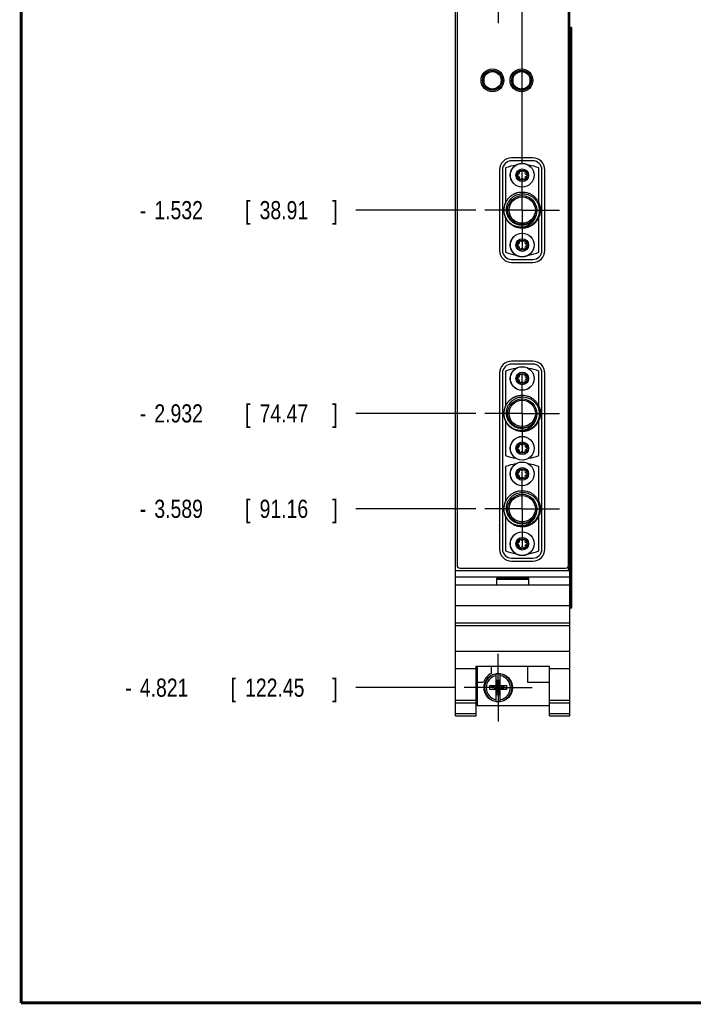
# Model space of a CAD drawing. Header units: inches. Extents: x 0.2 to 16.8, y 0.1 to 10.8.
# Tile 1 of 11: x 0.2 to 4.9, y 0.2 to 7. Entities that reach past the tile are written whole.
import ezdxf

# ---------------------------------------------------------------- set-up
doc = ezdxf.new("R2010")
doc.units = ezdxf.units.IN
doc.header["$LTSCALE"] = 0.935
doc.header["$MEASUREMENT"] = 0
doc.linetypes.add('CENTER', pattern=[0.6, 0.375, -0.075, 0.075, -0.075])
doc.layers.get('0').update_dxf_attribs({"linetype": 'CONTINUOUS'})
doc.layers.add('DEFAULT_1', color=7, linetype='CENTER')
doc.layers.add('DIMENSIONS', color=7, linetype='CONTINUOUS')
doc.styles.get("Standard").update_dxf_attribs({"font": 'txt', "width": 0.8})
doc.dimstyles.new('DIMSTYLE_2', dxfattribs={"dimtxt": 0.125, "dimasz": 0.18, "dimexe": 0.18, "dimexo": 0.0625, "dimgap": 0.09, "dimtad": 0, "dimtih": 1, "dimtoh": 1, "dimdec": 3, "dimzin": 4, "dimdsep": 46, "dimtxsty": 'STANDARD', "dimblk": '_FILLED', "dimblk1": '_FILLED', "dimblk2": '_FILLED', "dimcen": 0.09, "dimadec": 0, "dimazin": 0, "dimtp": 0.001, "dimtm": 0.001, "dimtfac": 1, "dimtdec": 3, "dimtofl": 0, "dimtmove": 0, "dimatfit": 3, "dimldrblk": '_FILLED', "dimfxl": 1, "dimtolj": 1, "dimtzin": 4, "dimarcsym": 0})

# ---------------------------------------------------------------- blocks, each defined once
blk = doc.blocks.new('*D5')
at = {"layer": 'DIMENSIONS', "color": 2, "linetype": 'CONTINUOUS'}
blk.add_line((3.3814, 5.7185), (2.5549, 5.7185), dxfattribs=at)
at = {"layer": 'DIMENSIONS', "color": 2, "linetype": 'CONTINUOUS', "width": 0.8}
for s, p in [('1.532', (1.1674, 5.656)), ('[', (1.7924, 5.656)), ('38.91', (1.8924, 5.656)), (']', (2.3924, 5.656)), ('-', (1.0674, 5.656))]:
    blk.add_text(s, height=0.125, dxfattribs=at).set_placement(p)
blk = doc.blocks.new('_FILLED')
at = {"color": 0, "linetype": 'BYBLOCK'}
blk.add_solid([(0, 0), (-1, 0.174), (-1, -0.174)], dxfattribs=at)
blk = doc.blocks.new('*D6')
at = {"layer": 'DIMENSIONS', "color": 2, "linetype": 'CONTINUOUS'}
blk.add_line((3.3814, 4.3185), (2.5549, 4.3185), dxfattribs=at)
at = {"layer": 'DIMENSIONS', "color": 2, "linetype": 'CONTINUOUS', "width": 0.8}
for s, p in [('2.932', (1.1674, 4.256)), ('[', (1.7924, 4.256)), ('74.47', (1.8924, 4.256)), (']', (2.3924, 4.256)), ('-', (1.0674, 4.256))]:
    blk.add_text(s, height=0.125, dxfattribs=at).set_placement(p)
blk = doc.blocks.new('*D7')
at = {"layer": 'DIMENSIONS', "color": 2, "linetype": 'CONTINUOUS'}
blk.add_line((3.3814, 3.6615), (2.5549, 3.6615), dxfattribs=at)
at = {"layer": 'DIMENSIONS', "color": 2, "linetype": 'CONTINUOUS', "width": 0.8}
for s, p in [('[', (1.7924, 3.599)), (']', (2.3924, 3.599)), ('3.589', (1.1674, 3.599)), ('91.16', (1.8924, 3.599)), ('-', (1.0674, 3.599))]:
    blk.add_text(s, height=0.125, dxfattribs=at).set_placement(p)
blk = doc.blocks.new('*D8')
at = {"layer": 'DIMENSIONS', "color": 2, "linetype": 'CONTINUOUS'}
blk.add_line((3.2399, 2.4295), (2.5549, 2.4295), dxfattribs=at)
at = {"layer": 'DIMENSIONS', "color": 2, "linetype": 'CONTINUOUS', "width": 0.8}
for s, p in [('4.821', (1.0674, 2.367)), ('[', (1.6924, 2.367)), ('122.45', (1.7924, 2.367)), (']', (2.3924, 2.367)), ('-', (0.9674, 2.367))]:
    blk.add_text(s, height=0.125, dxfattribs=at).set_placement(p)
blk = doc.blocks.new('*D10')
at = {"layer": 'DIMENSIONS', "color": 2, "linetype": 'CONTINUOUS'}
blk.add_line((3.7014, 6.0385), (3.7014, 8.0599), dxfattribs=at)
at = {"layer": 'DIMENSIONS', "color": 2, "linetype": 'CONTINUOUS', "width": 0.8}
for s, p in [(']', (3.7639, 9.4474)), ('4.19', (3.7639, 9.0474)), ('[', (3.7639, 8.9474)), ('.165', (3.7639, 8.4224)), ('3X ', (3.7639, 8.1224))]:
    blk.add_text(s, height=0.125, rotation=90, dxfattribs=at).set_placement(p)

msp = doc.modelspace()

# ---------------------------------------------------------------- linework, layer by layer
at = {"color": 7, "linetype": 'CONTINUOUS'}
for p, q in [((3.2424, 2.2345), (3.2424, 7.3724)), ((3.2524, 7.3424), (3.2524, 3.2724)), ((4.0204, 3.2724), (4.0204, 7.3424)), ((4.0304, 2.2345), (4.0304, 7.3724)), ((4.0412, 6.9764), (4.0304, 6.9764)), ((4.0412, 6.9764), (4.0412, 2.9764)), ((3.5084, 6.6796), (3.5084, 6.6724)), ((3.5284, 6.6724), (3.5084, 6.6724)), ((3.7284, 6.6724), (3.6643, 6.6724)), ((3.4364, 6.6443), (3.4364, 6.5806)), ((3.5564, 6.6443), (3.5564, 6.5806)), ((3.6364, 6.6443), (3.6364, 6.5806)), ((3.7564, 6.5806), (3.7564, 6.6443)), ((3.5284, 6.5524), (3.4643, 6.5524)), ((3.7284, 6.5524), (3.6643, 6.5524)), ((3.7744, 6.0785), (3.6284, 6.0785)), ((3.7744, 6.0585), (3.6284, 6.0585)), ((3.5454, 5.9955), (3.5454, 5.4415)), ((3.5654, 5.9955), (3.5654, 5.4415)), ((3.5864, 6.009), (3.5864, 5.7666)), ((3.8164, 5.767), (3.8164, 6.009)), ((3.8374, 5.4415), (3.8374, 5.9955)), ((3.8574, 5.4415), (3.8574, 5.9955)), ((3.5864, 5.6695), (3.5864, 5.4279)), ((3.8164, 5.4279), (3.8164, 5.6695)), ((3.6284, 5.3785), (3.7744, 5.3785)), ((3.6284, 5.3585), (3.7744, 5.3585)), ((3.7744, 4.6785), (3.6284, 4.6785)), ((3.7744, 4.6585), (3.6284, 4.6585)), ((3.5454, 4.5955), (3.5454, 3.3845)), ((3.5654, 4.5955), (3.5654, 3.3845)), ((3.5864, 4.609), (3.5864, 4.3666)), ((3.8164, 4.367), (3.8164, 4.609)), ((3.8374, 3.3845), (3.8374, 4.5955)), ((3.8574, 3.3845), (3.8574, 4.5955)), ((3.5864, 4.2695), (3.5864, 4.0279)), ((3.8164, 4.0279), (3.8164, 4.2695)), ((3.5864, 3.952), (3.5864, 3.7096)), ((3.8164, 3.71), (3.8164, 3.952)), ((3.5864, 3.6125), (3.5864, 3.3709)), ((3.8164, 3.3709), (3.8164, 3.6125)), ((3.6284, 3.3215), (3.7744, 3.3215)), ((3.6284, 3.3015), (3.7744, 3.3015)), ((3.2424, 3.2365), (4.0304, 3.2365)), ((3.2424, 3.1935), (4.0304, 3.1935)), ((3.2724, 3.2524), (4.0004, 3.2524)), ((4.0304, 3.1365), (3.2424, 3.1365)), ((3.5264, 3.1835), (3.7464, 3.1835)), ((3.5264, 3.1365), (3.5264, 3.1835)), ((3.5264, 3.1765), (3.7464, 3.1765)), ((3.7464, 3.1365), (3.7464, 3.1835)), ((3.2424, 2.9965), (4.0304, 2.9965)), ((4.0412, 2.9764), (4.0304, 2.9764)), ((3.2424, 2.8765), (4.0304, 2.8765)), ((3.2424, 2.857), (4.0304, 2.857)), ((3.2424, 2.6813), (4.0304, 2.6813)), ((3.2424, 2.5615), (3.3844, 2.5615)), ((3.3844, 2.5768), (3.8884, 2.5768)), ((3.3844, 2.2345), (3.3844, 2.5768)), ((3.3904, 2.5768), (3.3904, 2.3075)), ((3.4874, 2.5768), (3.4874, 2.5269)), ((3.5226, 2.4413), (3.5226, 2.5242)), ((3.5502, 2.4413), (3.5502, 2.5242)), ((3.7374, 2.5768), (3.7374, 2.4675)), ((3.8884, 2.2345), (3.8884, 2.5768)), ((3.8884, 2.5615), (4.0304, 2.5615)), ((3.3904, 2.4675), (3.4342, 2.4675)), ((3.4793, 2.4158), (3.5935, 2.4433)), ((3.4793, 2.4433), (3.5226, 2.4433)), ((3.4793, 2.4433), (3.5935, 2.4158)), ((3.4793, 2.4158), (3.4793, 2.4433)), ((3.5481, 2.4781), (3.5247, 2.4781)), ((3.5481, 2.381), (3.5247, 2.4781)), ((3.5247, 2.4781), (3.5247, 2.4413)), ((3.5247, 2.381), (3.5481, 2.4781)), ((3.5481, 2.4413), (3.5481, 2.4781)), ((3.5502, 2.4433), (3.5935, 2.4433)), ((3.5935, 2.4433), (3.5935, 2.4158)), ((3.7374, 2.4675), (3.8884, 2.4675)), ((3.5226, 2.4158), (3.4793, 2.4158)), ((3.5226, 2.4413), (3.5247, 2.4413)), ((3.5226, 2.4178), (3.5247, 2.4178)), ((3.5226, 2.3349), (3.5226, 2.4178)), ((3.5481, 2.4178), (3.5247, 2.4413)), ((3.5247, 2.4178), (3.5481, 2.4413)), ((3.5247, 2.4178), (3.5247, 2.381)), ((3.5481, 2.381), (3.5247, 2.381)), ((3.5502, 2.4413), (3.5481, 2.4413)), ((3.5502, 2.4178), (3.5481, 2.4178)), ((3.5481, 2.381), (3.5481, 2.4178)), ((3.5502, 2.3349), (3.5502, 2.4178)), ((3.5935, 2.4158), (3.5502, 2.4158)), ((3.2424, 2.3445), (3.3844, 2.3445)), ((3.2424, 2.3253), (3.3844, 2.3253)), ((3.3904, 2.3075), (3.8884, 2.3075)), ((3.8884, 2.3445), (4.0304, 2.3445)), ((3.8884, 2.3253), (4.0304, 2.3253)), ((3.2424, 2.2525), (3.3844, 2.2525)), ((3.8884, 2.2525), (4.0304, 2.2525)), ((3.2424, 2.2345), (3.3844, 2.2345)), ((3.8884, 2.2345), (4.0304, 2.2345))]:
    msp.add_line(p, q, dxfattribs=at)
at = {"color": 9, "linetype": 'CONTINUOUS'}
for p, q in [((4.0324, 6.9764), (4.0324, 2.9764)), ((4.041, 6.9764), (4.041, 2.9764)), ((4.0184, 3.265), (4.0184, 3.2365))]:
    msp.add_line(p, q, dxfattribs=at)
at = {"color": 7, "linetype": 'CONTINUOUS', "const_width": 0.02}
for points in [[(0.25, 10.7586), (0.25, 0.2586)], [(0.25, 0.2586), (16.75, 0.2586)]]:
    msp.add_lwpolyline(points, dxfattribs=at)
at = {"color": 7, "linetype": 'CONTINUOUS'}
for centre, radius in [((3.4964, 6.6124), 0.0785), ((3.4964, 6.6124), 0.0685), ((3.4964, 6.6124), 0.06), ((3.6964, 6.6124), 0.0785), ((3.6964, 6.6124), 0.0685), ((3.6964, 6.6124), 0.06), ((3.7014, 5.959), 0.082), ((3.7014, 5.959), 0.0436), ((3.7014, 5.959), 0.0345), ((3.7014, 5.7185), 0.1), ((3.7014, 5.7185), 0.0905), ((3.7014, 5.478), 0.082), ((3.7014, 5.478), 0.0436), ((3.7014, 5.478), 0.0345), ((3.7014, 4.559), 0.082), ((3.7014, 4.559), 0.0436), ((3.7014, 4.559), 0.0345), ((3.7014, 4.3185), 0.1), ((3.7014, 4.3185), 0.0905), ((3.7014, 4.078), 0.082), ((3.7014, 4.078), 0.0436), ((3.7014, 4.078), 0.0345), ((3.7014, 3.902), 0.082), ((3.7014, 3.902), 0.0436), ((3.7014, 3.902), 0.0345), ((3.7014, 3.6615), 0.1), ((3.7014, 3.6615), 0.0905), ((3.7014, 3.421), 0.082), ((3.7014, 3.421), 0.0436), ((3.7014, 3.421), 0.0345), ((3.5364, 2.4295), 0.098)]:
    msp.add_circle(centre, radius, dxfattribs=at)
at = {"color": 9, "linetype": 'CONTINUOUS'}
for centre in [(3.7014, 5.959), (3.7014, 5.478), (3.7014, 4.559), (3.7014, 4.078), (3.7014, 3.902), (3.7014, 3.421)]:
    msp.add_circle(centre, 0.0813, dxfattribs=at)
at = {"color": 7, "linetype": 'CONTINUOUS'}
for centre, radius, start, end in [((3.6284, 5.9955), 0.083, 90, 180), ((3.6284, 5.9955), 0.063, 90, 180), ((3.7744, 5.9955), 0.083, 0, 90), ((3.7744, 5.9955), 0.063, 0, 90), ((3.7014, 5.7185), 0.3125, 98.29621, 111.59232), ((3.6706, 5.9767), 0.012, 278.94244, 21.05756), ((3.6874, 5.9832), 0.006, 38.94244, 201.05756), ((3.7014, 5.9945), 0.012, 218.94244, 321.05756), ((3.7154, 5.9832), 0.006, 338.94244, 141.05756), ((3.7322, 5.9767), 0.012, 158.94244, 261.05756), ((3.7014, 5.7185), 0.3125, 68.40768, 81.70211), ((3.6734, 5.959), 0.006, 98.94244, 261.05756), ((3.6706, 5.9412), 0.012, 338.94244, 81.05756), ((3.6874, 5.9347), 0.006, 158.94244, 321.05756), ((3.7014, 5.9234), 0.012, 38.94244, 141.05756), ((3.7154, 5.9347), 0.006, 218.94244, 21.05756), ((3.7322, 5.9412), 0.012, 98.94244, 201.05756), ((3.7294, 5.959), 0.006, 278.94244, 81.05756), ((3.6706, 5.4957), 0.012, 278.94244, 21.05756), ((3.6874, 5.5022), 0.006, 38.94244, 201.05756), ((3.7014, 5.5135), 0.012, 218.94244, 321.05756), ((3.7154, 5.5022), 0.006, 338.94244, 141.05756), ((3.7322, 5.4957), 0.012, 158.94244, 261.05756), ((3.6284, 5.4415), 0.083, 180, 270), ((3.6284, 5.4415), 0.063, 180, 270), ((3.7014, 5.7185), 0.3125, 248.40768, 261.70379), ((3.6734, 5.478), 0.006, 98.94244, 261.05756), ((3.6706, 5.4602), 0.012, 338.94244, 81.05756), ((3.6874, 5.4537), 0.006, 158.94244, 321.05756), ((3.7014, 5.4424), 0.012, 38.94244, 141.05756), ((3.7154, 5.4537), 0.006, 218.94244, 21.05756), ((3.7322, 5.4602), 0.012, 98.94244, 201.05756), ((3.7294, 5.478), 0.006, 278.94244, 81.05756), ((3.7014, 5.7185), 0.3125, 278.29786, 291.59232), ((3.7744, 5.4415), 0.083, 270, 360), ((3.7744, 5.4415), 0.063, 270, 360), ((3.6284, 4.5955), 0.083, 90, 180), ((3.6284, 4.5955), 0.063, 90, 180), ((3.7014, 4.3185), 0.3125, 98.29621, 111.59232), ((3.7014, 4.3185), 0.3125, 68.40768, 81.70211), ((3.7744, 4.5955), 0.083, 0, 90), ((3.7744, 4.5955), 0.063, 0, 90), ((3.6734, 4.559), 0.006, 98.94244, 261.05756), ((3.6706, 4.5767), 0.012, 278.94244, 21.05756), ((3.6706, 4.5412), 0.012, 338.94244, 81.05756), ((3.6874, 4.5832), 0.006, 38.94244, 201.05756), ((3.7014, 4.5945), 0.012, 218.94244, 321.05756), ((3.7154, 4.5832), 0.006, 338.94244, 141.05756), ((3.7322, 4.5767), 0.012, 158.94244, 261.05756), ((3.7322, 4.5412), 0.012, 98.94244, 201.05756), ((3.7294, 4.559), 0.006, 278.94244, 81.05756), ((3.6874, 4.5347), 0.006, 158.94244, 321.05756), ((3.7014, 4.5234), 0.012, 38.94244, 141.05756), ((3.7154, 4.5347), 0.006, 218.94244, 21.05756), ((3.6734, 4.078), 0.006, 98.94244, 261.05756), ((3.6706, 4.0957), 0.012, 278.94244, 21.05756), ((3.6706, 4.0602), 0.012, 338.94244, 81.05756), ((3.6874, 4.1022), 0.006, 38.94244, 201.05756), ((3.7014, 4.1135), 0.012, 218.94244, 321.05756), ((3.7154, 4.1022), 0.006, 338.94244, 141.05756), ((3.7322, 4.0957), 0.012, 158.94244, 261.05756), ((3.7322, 4.0602), 0.012, 98.94244, 201.05756), ((3.7294, 4.078), 0.006, 278.94244, 81.05756), ((3.7014, 4.3185), 0.3125, 248.40768, 261.70379), ((3.6874, 4.0537), 0.006, 158.94244, 321.05756), ((3.7014, 4.0424), 0.012, 38.94244, 141.05756), ((3.7154, 4.0537), 0.006, 218.94244, 21.05756), ((3.7014, 4.3185), 0.3125, 278.29786, 291.59232), ((3.7014, 3.6615), 0.3125, 98.29621, 111.59232), ((3.7014, 3.6615), 0.3125, 68.40768, 81.70211), ((3.6734, 3.902), 0.006, 98.94244, 261.05756), ((3.6706, 3.9197), 0.012, 278.94244, 21.05756), ((3.6706, 3.8842), 0.012, 338.94244, 81.05756), ((3.6874, 3.9262), 0.006, 38.94244, 201.05756), ((3.6874, 3.8777), 0.006, 158.94244, 321.05756), ((3.7014, 3.9375), 0.012, 218.94244, 321.05756), ((3.7014, 3.8664), 0.012, 38.94244, 141.05756), ((3.7154, 3.9262), 0.006, 338.94244, 141.05756), ((3.7154, 3.8777), 0.006, 218.94244, 21.05756), ((3.7322, 3.9197), 0.012, 158.94244, 261.05756), ((3.7322, 3.8842), 0.012, 98.94244, 201.05756), ((3.7294, 3.902), 0.006, 278.94244, 81.05756), ((3.4614, 3.5315), 0.086, 349.17012, 10.82988), ((3.6734, 3.421), 0.006, 98.94244, 261.05756), ((3.6706, 3.4387), 0.012, 278.94244, 21.05756), ((3.6706, 3.4032), 0.012, 338.94244, 81.05756), ((3.6874, 3.4452), 0.006, 38.94244, 201.05756), ((3.6874, 3.3967), 0.006, 158.94244, 321.05756), ((3.7014, 3.4565), 0.012, 218.94244, 321.05756), ((3.7014, 3.3854), 0.012, 38.94244, 141.05756), ((3.7154, 3.4452), 0.006, 338.94244, 141.05756), ((3.7154, 3.3967), 0.006, 218.94244, 21.05756), ((3.7322, 3.4387), 0.012, 158.94244, 261.05756), ((3.7322, 3.4032), 0.012, 98.94244, 201.05756), ((3.7294, 3.421), 0.006, 278.94244, 81.05756), ((3.6284, 3.3845), 0.083, 180, 270), ((3.6284, 3.3845), 0.063, 180, 270), ((3.7014, 3.6615), 0.3125, 248.40768, 261.70379), ((3.7014, 3.6615), 0.3125, 278.29786, 291.59232), ((3.7744, 3.3845), 0.083, 270, 360), ((3.7744, 3.3845), 0.063, 270, 360), ((3.2724, 3.2724), 0.02, 180, 270), ((4.0004, 3.2724), 0.02, 270, 360), ((3.5364, 2.4295), 0.109, 116.71426, 159.59683), ((3.5364, 2.4295), 0.0956, 81.71661, 98.28339), ((3.5364, 2.4295), 0.0956, 261.71661, 278.28339)]:
    msp.add_arc(centre, radius, start, end, dxfattribs=at)
at = {"color": 9, "linetype": 'CONTINUOUS'}
for radius, start, end in [(0.0947, 98.36374, 261.63626), (0.0832, 99.53359, 260.46641), (0.0947, 278.36374, 81.63626), (0.0832, 279.53359, 80.46641)]:
    msp.add_arc((3.5364, 2.4295), radius, start, end, dxfattribs=at)
at = {"color": 7, "linetype": 'CONTINUOUS'}
for points, knots in [([(3.5891, 5.6635), (3.5882, 5.6654), (3.5843, 5.6738), (3.5792, 5.6895), (3.576, 5.7108), (3.5765, 5.7323), (3.5807, 5.7535), (3.5885, 5.7736), (3.5996, 5.7921), (3.6136, 5.8084), (3.6303, 5.822), (3.649, 5.8327), (3.6693, 5.8399), (3.6906, 5.8436), (3.7121, 5.8436), (3.7333, 5.84), (3.7536, 5.8327), (3.7724, 5.8221), (3.789, 5.8084), (3.8031, 5.7921), (3.8142, 5.7737), (3.822, 5.7536), (3.8262, 5.7324), (3.8268, 5.7109), (3.8236, 5.6896), (3.8169, 5.6691), (3.8068, 5.6501), (3.7935, 5.6331), (3.7776, 5.6186), (3.7594, 5.607), (3.7395, 5.5988), (3.7185, 5.594), (3.697, 5.5929), (3.6756, 5.5955), (3.6549, 5.6018), (3.6357, 5.6114), (3.6183, 5.6242), (3.6035, 5.6398), (3.5923, 5.6564), (3.5868, 5.6681), (3.5848, 5.6734)], [0, 0, 0, 0, 0.007891, 0.034855, 0.06182, 0.088785, 0.11575, 0.142715, 0.16968, 0.196644, 0.223609, 0.250574, 0.277539, 0.304504, 0.331468, 0.358433, 0.385398, 0.412363, 0.439328, 0.466292, 0.493257, 0.520222, 0.547187, 0.574152, 0.601116, 0.628081, 0.655046, 0.682011, 0.708976, 0.73594, 0.762905, 0.78987, 0.816835, 0.8438, 0.870764, 0.897729, 0.924694, 0.951659, 0.978624, 1, 1, 1, 1]), ([(3.5833, 5.6776), (3.5819, 5.6815), (3.5787, 5.6924), (3.576, 5.7108), (3.5765, 5.7323), (3.5807, 5.7535), (3.5885, 5.7736), (3.5996, 5.7921), (3.6136, 5.8084), (3.6303, 5.822), (3.649, 5.8327), (3.6693, 5.8399), (3.6906, 5.8436), (3.7121, 5.8436), (3.7333, 5.84), (3.7536, 5.8327), (3.7724, 5.8221), (3.789, 5.8084), (3.8031, 5.7921), (3.8142, 5.7737), (3.822, 5.7536), (3.8262, 5.7324), (3.8268, 5.7109), (3.8236, 5.6896), (3.8169, 5.6691), (3.8068, 5.6501), (3.7935, 5.6331), (3.7776, 5.6186), (3.7594, 5.607), (3.7395, 5.5988), (3.7185, 5.594), (3.697, 5.5929), (3.6756, 5.5955), (3.6549, 5.6018), (3.6357, 5.6114), (3.6183, 5.6242), (3.6035, 5.6398), (3.5923, 5.6564), (3.5868, 5.6681), (3.5848, 5.6734)], [0, 0, 0, 0, 0.016104, 0.043593, 0.071082, 0.09857, 0.126059, 0.153548, 0.181037, 0.208525, 0.236014, 0.263503, 0.290991, 0.31848, 0.345969, 0.373457, 0.400946, 0.428435, 0.455923, 0.483412, 0.510901, 0.538389, 0.565878, 0.593367, 0.620856, 0.648344, 0.675833, 0.703322, 0.73081, 0.758299, 0.785788, 0.813276, 0.840765, 0.868254, 0.895742, 0.923231, 0.95072, 0.978208, 1, 1, 1, 1]), ([(3.5833, 5.6776), (3.5819, 5.6815), (3.5787, 5.6924), (3.576, 5.7108), (3.5765, 5.7323), (3.5807, 5.7535), (3.5885, 5.7736), (3.5996, 5.7921), (3.6136, 5.8084), (3.6303, 5.822), (3.649, 5.8327), (3.6693, 5.8399), (3.6906, 5.8436), (3.7121, 5.8436), (3.7333, 5.84), (3.7536, 5.8327), (3.7724, 5.8221), (3.789, 5.8084), (3.8031, 5.7921), (3.8142, 5.7737), (3.822, 5.7536), (3.8262, 5.7324), (3.8268, 5.7109), (3.8236, 5.6896), (3.8169, 5.6691), (3.8068, 5.6501), (3.7935, 5.6331), (3.7776, 5.6186), (3.7594, 5.607), (3.7395, 5.5988), (3.7185, 5.594), (3.697, 5.5929), (3.6756, 5.5955), (3.6549, 5.6018), (3.6357, 5.6114), (3.6183, 5.6242), (3.6035, 5.6398), (3.5914, 5.6577), (3.5847, 5.6727), (3.5819, 5.6815), (3.5814, 5.6835)], [0, 0, 0, 0, 0.015886, 0.043002, 0.070118, 0.097234, 0.12435, 0.151466, 0.178582, 0.205698, 0.232814, 0.25993, 0.287046, 0.314162, 0.341278, 0.368394, 0.39551, 0.422626, 0.449742, 0.476858, 0.503974, 0.53109, 0.558206, 0.585322, 0.612438, 0.639554, 0.66667, 0.693786, 0.720902, 0.748018, 0.775134, 0.80225, 0.829366, 0.856482, 0.883598, 0.910714, 0.93783, 0.964946, 0.992062, 1, 1, 1, 1]), ([(3.7057, 5.8434), (3.7078, 5.8433), (3.7171, 5.8428), (3.7333, 5.84), (3.7536, 5.8327), (3.7724, 5.8221), (3.789, 5.8084), (3.8031, 5.7921), (3.8142, 5.7737), (3.822, 5.7536), (3.8262, 5.7324), (3.8268, 5.7109), (3.8236, 5.6896), (3.8169, 5.6691), (3.8068, 5.6501), (3.7935, 5.6331), (3.7776, 5.6186), (3.7594, 5.607), (3.7395, 5.5988), (3.7185, 5.594), (3.697, 5.5929), (3.6756, 5.5955), (3.6549, 5.6018), (3.6357, 5.6114), (3.6183, 5.6242), (3.6035, 5.6398), (3.5914, 5.6577), (3.5827, 5.6774), (3.5774, 5.6982), (3.5758, 5.7197), (3.5778, 5.7412), (3.5835, 5.762), (3.5927, 5.7815), (3.6051, 5.7991), (3.6203, 5.8144), (3.6378, 5.8268), (3.6573, 5.8361), (3.6766, 5.8415), (3.6894, 5.843), (3.695, 5.8433)], [0, 0, 0, 0, 0.008243, 0.035952, 0.06366, 0.091369, 0.119077, 0.146786, 0.174494, 0.202202, 0.229911, 0.257619, 0.285328, 0.313036, 0.340745, 0.368453, 0.396162, 0.42387, 0.451578, 0.479287, 0.506995, 0.534704, 0.562412, 0.590121, 0.617829, 0.645538, 0.673246, 0.700954, 0.728663, 0.756371, 0.78408, 0.811788, 0.839497, 0.867205, 0.894914, 0.922622, 0.950331, 0.978039, 1, 1, 1, 1]), ([(3.5934, 5.7352), (3.5943, 5.7416), (3.5971, 5.7543), (3.6046, 5.7725), (3.6153, 5.789), (3.6287, 5.8035), (3.6446, 5.8154), (3.6624, 5.8243), (3.6815, 5.83), (3.6947, 5.8315), (3.7014, 5.8317)], [0, 0, 0, 0, 0.123509, 0.247449, 0.371819, 0.496613, 0.621826, 0.747461, 0.87352, 1, 1, 1, 1]), ([(3.7014, 5.8317), (3.708, 5.8319), (3.7212, 5.831), (3.7406, 5.8264), (3.759, 5.8184), (3.7757, 5.8073), (3.7903, 5.7934), (3.8023, 5.7772), (3.8114, 5.7591), (3.8172, 5.7396), (3.8196, 5.7194), (3.8185, 5.6989), (3.8139, 5.6789), (3.8059, 5.66), (3.7947, 5.6426), (3.7806, 5.6274), (3.7641, 5.6148), (3.7457, 5.6051), (3.7258, 5.5987), (3.705, 5.5958), (3.691, 5.5963), (3.6841, 5.5971)], [0, 0, 0, 0, 0.051144, 0.102457, 0.153937, 0.20558, 0.257392, 0.309371, 0.361514, 0.413821, 0.466294, 0.51893, 0.571731, 0.624697, 0.677829, 0.731123, 0.784578, 0.838196, 0.891977, 0.94592, 1, 1, 1, 1]), ([(3.8012, 5.7117), (3.801, 5.706), (3.7995, 5.6942), (3.7941, 5.677), (3.7856, 5.6607), (3.7742, 5.6461), (3.7602, 5.6338), (3.7443, 5.6241), (3.7268, 5.6174), (3.7083, 5.614), (3.6894, 5.614), (3.6708, 5.6173), (3.653, 5.6239), (3.6366, 5.6337), (3.6221, 5.6462), (3.6101, 5.6612), (3.6009, 5.6782), (3.5948, 5.6965), (3.5921, 5.7158), (3.5926, 5.7287), (3.5934, 5.7352)], [0, 0, 0, 0, 0.050647, 0.10484, 0.159243, 0.213856, 0.268676, 0.323702, 0.378935, 0.434373, 0.49002, 0.545874, 0.601932, 0.658193, 0.714655, 0.771321, 0.828188, 0.885257, 0.942529, 1, 1, 1, 1]), ([(3.5966, 5.6503), (3.6007, 5.645), (3.6098, 5.635), (3.6257, 5.6224), (3.6432, 5.6128), (3.6618, 5.6062), (3.6811, 5.6029), (3.7005, 5.6028), (3.7195, 5.6059), (3.7374, 5.612), (3.7539, 5.621), (3.7684, 5.6325), (3.7807, 5.6462), (3.7903, 5.6615), (3.7971, 5.6781), (3.8009, 5.6953), (3.8015, 5.707), (3.8012, 5.7128)], [0, 0, 0, 0, 0.071768, 0.142833, 0.213185, 0.28282, 0.35173, 0.419907, 0.48737, 0.554096, 0.620076, 0.685304, 0.74978, 0.813495, 0.876441, 0.938611, 1, 1, 1, 1]), ([(3.6841, 5.5971), (3.6772, 5.5979), (3.6634, 5.6008), (3.6437, 5.6085), (3.6256, 5.6195), (3.6107, 5.6324), (3.6026, 5.642), (3.5993, 5.6464)], [0, 0, 0, 0, 0.208282, 0.417202, 0.626744, 0.836897, 1, 1, 1, 1]), ([(3.5891, 4.2635), (3.5882, 4.2654), (3.5843, 4.2738), (3.5792, 4.2895), (3.576, 4.3108), (3.5765, 4.3323), (3.5807, 4.3535), (3.5885, 4.3736), (3.5996, 4.3921), (3.6136, 4.4084), (3.6303, 4.422), (3.649, 4.4327), (3.6693, 4.4399), (3.6906, 4.4436), (3.7121, 4.4436), (3.7333, 4.44), (3.7536, 4.4327), (3.7724, 4.4221), (3.789, 4.4084), (3.8031, 4.3921), (3.8142, 4.3737), (3.822, 4.3536), (3.8262, 4.3324), (3.8268, 4.3109), (3.8236, 4.2896), (3.8169, 4.2691), (3.8068, 4.2501), (3.7935, 4.2331), (3.7776, 4.2186), (3.7594, 4.207), (3.7395, 4.1988), (3.7185, 4.194), (3.697, 4.1929), (3.6756, 4.1955), (3.6549, 4.2018), (3.6357, 4.2114), (3.6183, 4.2242), (3.6035, 4.2398), (3.5923, 4.2564), (3.5868, 4.2681), (3.5848, 4.2734)], [0, 0, 0, 0, 0.007891, 0.034855, 0.06182, 0.088785, 0.11575, 0.142715, 0.16968, 0.196644, 0.223609, 0.250574, 0.277539, 0.304504, 0.331468, 0.358433, 0.385398, 0.412363, 0.439328, 0.466292, 0.493257, 0.520222, 0.547187, 0.574152, 0.601116, 0.628081, 0.655046, 0.682011, 0.708976, 0.73594, 0.762905, 0.78987, 0.816835, 0.8438, 0.870764, 0.897729, 0.924694, 0.951659, 0.978624, 1, 1, 1, 1]), ([(3.5833, 4.2776), (3.5819, 4.2815), (3.5787, 4.2924), (3.576, 4.3108), (3.5765, 4.3323), (3.5807, 4.3535), (3.5885, 4.3736), (3.5996, 4.3921), (3.6136, 4.4084), (3.6303, 4.422), (3.649, 4.4327), (3.6693, 4.4399), (3.6906, 4.4436), (3.7121, 4.4436), (3.7333, 4.44), (3.7536, 4.4327), (3.7724, 4.4221), (3.789, 4.4084), (3.8031, 4.3921), (3.8142, 4.3737), (3.822, 4.3536), (3.8262, 4.3324), (3.8268, 4.3109), (3.8236, 4.2896), (3.8169, 4.2691), (3.8068, 4.2501), (3.7935, 4.2331), (3.7776, 4.2186), (3.7594, 4.207), (3.7395, 4.1988), (3.7185, 4.194), (3.697, 4.1929), (3.6756, 4.1955), (3.6549, 4.2018), (3.6357, 4.2114), (3.6183, 4.2242), (3.6035, 4.2398), (3.5923, 4.2564), (3.5868, 4.2681), (3.5848, 4.2734)], [0, 0, 0, 0, 0.016104, 0.043593, 0.071082, 0.09857, 0.126059, 0.153548, 0.181037, 0.208525, 0.236014, 0.263503, 0.290991, 0.31848, 0.345969, 0.373457, 0.400946, 0.428435, 0.455923, 0.483412, 0.510901, 0.538389, 0.565878, 0.593367, 0.620856, 0.648344, 0.675833, 0.703322, 0.73081, 0.758299, 0.785788, 0.813276, 0.840765, 0.868254, 0.895742, 0.923231, 0.95072, 0.978208, 1, 1, 1, 1]), ([(3.5833, 4.2776), (3.5819, 4.2815), (3.5787, 4.2924), (3.576, 4.3108), (3.5765, 4.3323), (3.5807, 4.3535), (3.5885, 4.3736), (3.5996, 4.3921), (3.6136, 4.4084), (3.6303, 4.422), (3.649, 4.4327), (3.6693, 4.4399), (3.6906, 4.4436), (3.7121, 4.4436), (3.7333, 4.44), (3.7536, 4.4327), (3.7724, 4.4221), (3.789, 4.4084), (3.8031, 4.3921), (3.8142, 4.3737), (3.822, 4.3536), (3.8262, 4.3324), (3.8268, 4.3109), (3.8236, 4.2896), (3.8169, 4.2691), (3.8068, 4.2501), (3.7935, 4.2331), (3.7776, 4.2186), (3.7594, 4.207), (3.7395, 4.1988), (3.7185, 4.194), (3.697, 4.1929), (3.6756, 4.1955), (3.6549, 4.2018), (3.6357, 4.2114), (3.6183, 4.2242), (3.6035, 4.2398), (3.5914, 4.2577), (3.5847, 4.2727), (3.5819, 4.2815), (3.5814, 4.2835)], [0, 0, 0, 0, 0.015886, 0.043002, 0.070118, 0.097234, 0.12435, 0.151466, 0.178582, 0.205698, 0.232814, 0.25993, 0.287046, 0.314162, 0.341278, 0.368394, 0.39551, 0.422626, 0.449742, 0.476858, 0.503974, 0.53109, 0.558206, 0.585322, 0.612438, 0.639554, 0.66667, 0.693786, 0.720902, 0.748018, 0.775134, 0.80225, 0.829366, 0.856482, 0.883598, 0.910714, 0.93783, 0.964946, 0.992062, 1, 1, 1, 1]), ([(3.7057, 4.4434), (3.7078, 4.4433), (3.7171, 4.4428), (3.7333, 4.44), (3.7536, 4.4327), (3.7724, 4.4221), (3.789, 4.4084), (3.8031, 4.3921), (3.8142, 4.3737), (3.822, 4.3536), (3.8262, 4.3324), (3.8268, 4.3109), (3.8236, 4.2896), (3.8169, 4.2691), (3.8068, 4.2501), (3.7935, 4.2331), (3.7776, 4.2186), (3.7594, 4.207), (3.7395, 4.1988), (3.7185, 4.194), (3.697, 4.1929), (3.6756, 4.1955), (3.6549, 4.2018), (3.6357, 4.2114), (3.6183, 4.2242), (3.6035, 4.2398), (3.5914, 4.2577), (3.5827, 4.2774), (3.5774, 4.2982), (3.5758, 4.3197), (3.5778, 4.3412), (3.5835, 4.362), (3.5927, 4.3815), (3.6051, 4.3991), (3.6203, 4.4144), (3.6378, 4.4268), (3.6573, 4.4361), (3.6766, 4.4415), (3.6894, 4.443), (3.695, 4.4433)], [0, 0, 0, 0, 0.008243, 0.035952, 0.06366, 0.091369, 0.119077, 0.146786, 0.174494, 0.202202, 0.229911, 0.257619, 0.285328, 0.313036, 0.340745, 0.368453, 0.396162, 0.42387, 0.451578, 0.479287, 0.506995, 0.534704, 0.562412, 0.590121, 0.617829, 0.645538, 0.673246, 0.700954, 0.728663, 0.756371, 0.78408, 0.811788, 0.839497, 0.867205, 0.894914, 0.922622, 0.950331, 0.978039, 1, 1, 1, 1]), ([(3.5934, 4.3352), (3.5943, 4.3416), (3.5971, 4.3543), (3.6046, 4.3725), (3.6153, 4.389), (3.6287, 4.4035), (3.6446, 4.4154), (3.6624, 4.4243), (3.6815, 4.43), (3.6947, 4.4315), (3.7014, 4.4317)], [0, 0, 0, 0, 0.123509, 0.247449, 0.371819, 0.496613, 0.621826, 0.747461, 0.87352, 1, 1, 1, 1]), ([(3.7014, 4.4317), (3.708, 4.4319), (3.7212, 4.431), (3.7406, 4.4264), (3.759, 4.4184), (3.7757, 4.4073), (3.7903, 4.3934), (3.8023, 4.3772), (3.8114, 4.3591), (3.8172, 4.3396), (3.8196, 4.3194), (3.8185, 4.2989), (3.8139, 4.2789), (3.8059, 4.26), (3.7947, 4.2426), (3.7806, 4.2274), (3.7641, 4.2148), (3.7457, 4.2051), (3.7258, 4.1987), (3.705, 4.1958), (3.691, 4.1963), (3.6841, 4.1971)], [0, 0, 0, 0, 0.051144, 0.102457, 0.153937, 0.20558, 0.257392, 0.309371, 0.361514, 0.413821, 0.466294, 0.51893, 0.571731, 0.624697, 0.677829, 0.731123, 0.784578, 0.838196, 0.891977, 0.94592, 1, 1, 1, 1]), ([(3.8012, 4.3117), (3.801, 4.306), (3.7995, 4.2942), (3.7941, 4.277), (3.7856, 4.2607), (3.7742, 4.2461), (3.7602, 4.2338), (3.7443, 4.2241), (3.7268, 4.2174), (3.7083, 4.214), (3.6894, 4.214), (3.6708, 4.2173), (3.653, 4.2239), (3.6366, 4.2337), (3.6221, 4.2462), (3.6101, 4.2612), (3.6009, 4.2782), (3.5948, 4.2965), (3.5921, 4.3158), (3.5926, 4.3287), (3.5934, 4.3352)], [0, 0, 0, 0, 0.050647, 0.10484, 0.159243, 0.213856, 0.268676, 0.323702, 0.378935, 0.434373, 0.49002, 0.545874, 0.601932, 0.658193, 0.714655, 0.771321, 0.828188, 0.885257, 0.942529, 1, 1, 1, 1]), ([(3.5966, 4.2503), (3.6007, 4.245), (3.6098, 4.235), (3.6257, 4.2224), (3.6432, 4.2128), (3.6618, 4.2062), (3.6811, 4.2029), (3.7005, 4.2028), (3.7195, 4.2059), (3.7374, 4.212), (3.7539, 4.221), (3.7684, 4.2325), (3.7807, 4.2462), (3.7903, 4.2615), (3.7971, 4.2781), (3.8009, 4.2953), (3.8015, 4.307), (3.8012, 4.3128)], [0, 0, 0, 0, 0.071768, 0.142833, 0.213185, 0.28282, 0.35173, 0.419907, 0.48737, 0.554096, 0.620076, 0.685304, 0.74978, 0.813495, 0.876441, 0.938611, 1, 1, 1, 1]), ([(3.6841, 4.1971), (3.6772, 4.1979), (3.6634, 4.2008), (3.6437, 4.2085), (3.6256, 4.2195), (3.6107, 4.2324), (3.6026, 4.242), (3.5993, 4.2464)], [0, 0, 0, 0, 0.208282, 0.417202, 0.626744, 0.836897, 1, 1, 1, 1]), ([(3.5891, 3.6065), (3.5882, 3.6084), (3.5843, 3.6168), (3.5792, 3.6325), (3.576, 3.6538), (3.5765, 3.6753), (3.5807, 3.6965), (3.5885, 3.7166), (3.5996, 3.7351), (3.6136, 3.7514), (3.6303, 3.765), (3.649, 3.7757), (3.6693, 3.7829), (3.6906, 3.7866), (3.7121, 3.7866), (3.7333, 3.783), (3.7536, 3.7757), (3.7724, 3.7651), (3.789, 3.7514), (3.8031, 3.7351), (3.8142, 3.7167), (3.822, 3.6966), (3.8262, 3.6754), (3.8268, 3.6539), (3.8236, 3.6326), (3.8169, 3.6121), (3.8068, 3.5931), (3.7935, 3.5761), (3.7776, 3.5616), (3.7594, 3.55), (3.7395, 3.5418), (3.7185, 3.537), (3.697, 3.5359), (3.6756, 3.5385), (3.6549, 3.5448), (3.6357, 3.5544), (3.6183, 3.5672), (3.6035, 3.5828), (3.5923, 3.5994), (3.5868, 3.6111), (3.5848, 3.6164)], [0, 0, 0, 0, 0.007891, 0.034855, 0.06182, 0.088785, 0.11575, 0.142715, 0.16968, 0.196644, 0.223609, 0.250574, 0.277539, 0.304504, 0.331468, 0.358433, 0.385398, 0.412363, 0.439328, 0.466292, 0.493257, 0.520222, 0.547187, 0.574152, 0.601116, 0.628081, 0.655046, 0.682011, 0.708976, 0.73594, 0.762905, 0.78987, 0.816835, 0.8438, 0.870764, 0.897729, 0.924694, 0.951659, 0.978624, 1, 1, 1, 1]), ([(3.5833, 3.6206), (3.5819, 3.6245), (3.5787, 3.6354), (3.576, 3.6538), (3.5765, 3.6753), (3.5807, 3.6965), (3.5885, 3.7166), (3.5996, 3.7351), (3.6136, 3.7514), (3.6303, 3.765), (3.649, 3.7757), (3.6693, 3.7829), (3.6906, 3.7866), (3.7121, 3.7866), (3.7333, 3.783), (3.7536, 3.7757), (3.7724, 3.7651), (3.789, 3.7514), (3.8031, 3.7351), (3.8142, 3.7167), (3.822, 3.6966), (3.8262, 3.6754), (3.8268, 3.6539), (3.8236, 3.6326), (3.8169, 3.6121), (3.8068, 3.5931), (3.7935, 3.5761), (3.7776, 3.5616), (3.7594, 3.55), (3.7395, 3.5418), (3.7185, 3.537), (3.697, 3.5359), (3.6756, 3.5385), (3.6549, 3.5448), (3.6357, 3.5544), (3.6183, 3.5672), (3.6035, 3.5828), (3.5923, 3.5994), (3.5868, 3.6111), (3.5848, 3.6164)], [0, 0, 0, 0, 0.016104, 0.043593, 0.071082, 0.09857, 0.126059, 0.153548, 0.181037, 0.208525, 0.236014, 0.263503, 0.290991, 0.31848, 0.345969, 0.373457, 0.400946, 0.428435, 0.455923, 0.483412, 0.510901, 0.538389, 0.565878, 0.593367, 0.620856, 0.648344, 0.675833, 0.703322, 0.73081, 0.758299, 0.785788, 0.813276, 0.840765, 0.868254, 0.895742, 0.923231, 0.95072, 0.978208, 1, 1, 1, 1]), ([(3.5833, 3.6206), (3.5819, 3.6245), (3.5787, 3.6354), (3.576, 3.6538), (3.5765, 3.6753), (3.5807, 3.6965), (3.5885, 3.7166), (3.5996, 3.7351), (3.6136, 3.7514), (3.6303, 3.765), (3.649, 3.7757), (3.6693, 3.7829), (3.6906, 3.7866), (3.7121, 3.7866), (3.7333, 3.783), (3.7536, 3.7757), (3.7724, 3.7651), (3.789, 3.7514), (3.8031, 3.7351), (3.8142, 3.7167), (3.822, 3.6966), (3.8262, 3.6754), (3.8268, 3.6539), (3.8236, 3.6326), (3.8169, 3.6121), (3.8068, 3.5931), (3.7935, 3.5761), (3.7776, 3.5616), (3.7594, 3.55), (3.7395, 3.5418), (3.7185, 3.537), (3.697, 3.5359), (3.6756, 3.5385), (3.6549, 3.5448), (3.6357, 3.5544), (3.6183, 3.5672), (3.6035, 3.5828), (3.5914, 3.6007), (3.5847, 3.6157), (3.5819, 3.6245), (3.5814, 3.6265)], [0, 0, 0, 0, 0.015886, 0.043002, 0.070118, 0.097234, 0.12435, 0.151466, 0.178582, 0.205698, 0.232814, 0.25993, 0.287046, 0.314162, 0.341278, 0.368394, 0.39551, 0.422626, 0.449742, 0.476858, 0.503974, 0.53109, 0.558206, 0.585322, 0.612438, 0.639554, 0.66667, 0.693786, 0.720902, 0.748018, 0.775134, 0.80225, 0.829366, 0.856482, 0.883598, 0.910714, 0.93783, 0.964946, 0.992062, 1, 1, 1, 1]), ([(3.7057, 3.7864), (3.7078, 3.7863), (3.7171, 3.7858), (3.7333, 3.783), (3.7536, 3.7757), (3.7724, 3.7651), (3.789, 3.7514), (3.8031, 3.7351), (3.8142, 3.7167), (3.822, 3.6966), (3.8262, 3.6754), (3.8268, 3.6539), (3.8236, 3.6326), (3.8169, 3.6121), (3.8068, 3.5931), (3.7935, 3.5761), (3.7776, 3.5616), (3.7594, 3.55), (3.7395, 3.5418), (3.7185, 3.537), (3.697, 3.5359), (3.6756, 3.5385), (3.6549, 3.5448), (3.6357, 3.5544), (3.6183, 3.5672), (3.6035, 3.5828), (3.5914, 3.6007), (3.5827, 3.6204), (3.5774, 3.6412), (3.5758, 3.6627), (3.5778, 3.6842), (3.5835, 3.705), (3.5927, 3.7245), (3.6051, 3.7421), (3.6203, 3.7574), (3.6378, 3.7698), (3.6573, 3.7791), (3.6766, 3.7845), (3.6894, 3.786), (3.695, 3.7863)], [0, 0, 0, 0, 0.008243, 0.035952, 0.06366, 0.091369, 0.119077, 0.146786, 0.174494, 0.202202, 0.229911, 0.257619, 0.285328, 0.313036, 0.340745, 0.368453, 0.396162, 0.42387, 0.451578, 0.479287, 0.506995, 0.534704, 0.562412, 0.590121, 0.617829, 0.645538, 0.673246, 0.700954, 0.728663, 0.756371, 0.78408, 0.811788, 0.839497, 0.867205, 0.894914, 0.922622, 0.950331, 0.978039, 1, 1, 1, 1]), ([(3.5934, 3.6782), (3.5943, 3.6846), (3.5971, 3.6973), (3.6046, 3.7155), (3.6153, 3.732), (3.6287, 3.7465), (3.6446, 3.7584), (3.6624, 3.7673), (3.6815, 3.773), (3.6947, 3.7745), (3.7014, 3.7747)], [0, 0, 0, 0, 0.123509, 0.247449, 0.371819, 0.496613, 0.621826, 0.747461, 0.87352, 1, 1, 1, 1]), ([(3.7014, 3.7747), (3.708, 3.7749), (3.7212, 3.774), (3.7406, 3.7694), (3.759, 3.7614), (3.7757, 3.7503), (3.7903, 3.7364), (3.8023, 3.7202), (3.8114, 3.7021), (3.8172, 3.6826), (3.8196, 3.6624), (3.8185, 3.6419), (3.8139, 3.6219), (3.8059, 3.603), (3.7947, 3.5856), (3.7806, 3.5704), (3.7641, 3.5578), (3.7457, 3.5481), (3.7258, 3.5417), (3.705, 3.5388), (3.691, 3.5393), (3.6841, 3.5401)], [0, 0, 0, 0, 0.051144, 0.102457, 0.153937, 0.20558, 0.257392, 0.309371, 0.361514, 0.413821, 0.466294, 0.51893, 0.571731, 0.624697, 0.677829, 0.731123, 0.784578, 0.838196, 0.891977, 0.94592, 1, 1, 1, 1]), ([(3.8012, 3.6547), (3.801, 3.649), (3.7995, 3.6372), (3.7941, 3.62), (3.7856, 3.6037), (3.7742, 3.5891), (3.7602, 3.5768), (3.7443, 3.5671), (3.7268, 3.5604), (3.7083, 3.557), (3.6894, 3.557), (3.6708, 3.5603), (3.653, 3.5669), (3.6366, 3.5767), (3.6221, 3.5892), (3.6101, 3.6042), (3.6009, 3.6212), (3.5948, 3.6395), (3.5921, 3.6588), (3.5926, 3.6717), (3.5934, 3.6782)], [0, 0, 0, 0, 0.050647, 0.10484, 0.159243, 0.213856, 0.268676, 0.323702, 0.378935, 0.434373, 0.49002, 0.545874, 0.601932, 0.658193, 0.714655, 0.771321, 0.828188, 0.885257, 0.942529, 1, 1, 1, 1]), ([(3.5966, 3.5933), (3.6007, 3.588), (3.6098, 3.578), (3.6257, 3.5654), (3.6432, 3.5558), (3.6618, 3.5492), (3.6811, 3.5459), (3.7005, 3.5458), (3.7195, 3.5489), (3.7374, 3.555), (3.7539, 3.564), (3.7684, 3.5755), (3.7807, 3.5892), (3.7903, 3.6045), (3.7971, 3.6211), (3.8009, 3.6383), (3.8015, 3.65), (3.8012, 3.6558)], [0, 0, 0, 0, 0.071768, 0.142833, 0.213185, 0.28282, 0.35173, 0.419907, 0.48737, 0.554096, 0.620076, 0.685304, 0.74978, 0.813495, 0.876441, 0.938611, 1, 1, 1, 1]), ([(3.6841, 3.5401), (3.6772, 3.5409), (3.6634, 3.5438), (3.6437, 3.5515), (3.6256, 3.5625), (3.6107, 3.5754), (3.6026, 3.585), (3.5993, 3.5894)], [0, 0, 0, 0, 0.208282, 0.417202, 0.626744, 0.836897, 1, 1, 1, 1])]:
    msp.add_open_spline(points, degree=3, knots=knots, dxfattribs=at)
for points in [[(3.8111, 5.7783), (3.812, 5.7767), (3.8129, 5.775), (3.8137, 5.7734)], [(3.8137, 5.7734), (3.8145, 5.7717), (3.8153, 5.77), (3.816, 5.7683)], [(3.5966, 5.6503), (3.5958, 5.6516), (3.595, 5.6528), (3.5942, 5.6541)], [(3.5993, 5.6464), (3.5984, 5.6477), (3.5975, 5.649), (3.5966, 5.6503)], [(3.8111, 4.3783), (3.812, 4.3767), (3.8129, 4.375), (3.8137, 4.3734)], [(3.8137, 4.3734), (3.8145, 4.3717), (3.8153, 4.37), (3.816, 4.3683)], [(3.5966, 4.2503), (3.5958, 4.2516), (3.595, 4.2528), (3.5942, 4.2541)], [(3.5993, 4.2464), (3.5984, 4.2477), (3.5975, 4.249), (3.5966, 4.2503)], [(3.8111, 3.7213), (3.812, 3.7197), (3.8129, 3.718), (3.8137, 3.7164)], [(3.8137, 3.7164), (3.8145, 3.7147), (3.8153, 3.713), (3.816, 3.7113)], [(3.5966, 3.5933), (3.5958, 3.5946), (3.595, 3.5958), (3.5942, 3.5971)], [(3.5993, 3.5894), (3.5984, 3.5907), (3.5975, 3.592), (3.5966, 3.5933)]]:
    msp.add_open_spline(points, degree=3, dxfattribs=at)
at = {"layer": 'DEFAULT_1', "color": 7, "linetype": 'CENTER'}
for p, q in [((3.5364, 7.2504), (3.5364, 7.0069)), ((3.7014, 5.7185), (3.7014, 5.976)), ((3.7014, 5.7185), (3.4439, 5.7185)), ((3.7014, 5.7185), (3.7014, 5.461)), ((3.7014, 5.7185), (3.9589, 5.7185)), ((3.7014, 4.3185), (3.7014, 4.576)), ((3.7014, 4.3185), (3.4439, 4.3185)), ((3.7014, 4.3185), (3.9589, 4.3185)), ((3.7014, 4.3185), (3.7014, 4.061)), ((3.7014, 3.6615), (3.7014, 3.919)), ((3.7014, 3.6615), (3.4439, 3.6615)), ((3.7014, 3.6615), (3.9589, 3.6615)), ((3.7014, 3.6615), (3.7014, 3.404)), ((3.5364, 2.4295), (3.5364, 2.6635)), ((3.5364, 2.4295), (3.3024, 2.4295)), ((3.5364, 2.4295), (3.7704, 2.4295)), ((3.5364, 2.4295), (3.5364, 2.1955))]:
    msp.add_line(p, q, dxfattribs=at)

# ---------------------------------------------------------------- dimensions: what is measured, and where the dimension line sits
at = {"layer": 'DIMENSIONS', "color": 2, "linetype": 'CONTINUOUS'}
for feature_location, offset, dtype, origin, text, picture, middle in [((3.7014, 6.0385), (0, 2.0215), 1, (3.5364, 7.4939), '3X <>', '*D10', (3.7014, 8.8349)), ((3.2399, 2.4295), (-0.685, 0), 0, (3.2929, 7.2504), '-<>', '*D8', (1.7299, 2.4295)), ((3.3814, 5.7185), (-0.8265, 0), 0, (3.2929, 7.2504), '-<>', '*D5', (1.7799, 5.7185)), ((3.3814, 4.3185), (-0.8265, 0), 0, (3.2929, 7.2504), '-<>', '*D6', (1.7799, 4.3185)), ((3.3814, 3.6615), (-0.8265, 0), 0, (3.2929, 7.2504), '-<>', '*D7', (1.7799, 3.6615))]:
    dim = msp.add_ordinate_dim(feature_location=feature_location, offset=offset, dtype=dtype, origin=origin, text=text, dimstyle='DIMSTYLE_2', dxfattribs=at)
    dim.commit()
    dim.dimension.update_dxf_attribs({"geometry": picture, "text_midpoint": middle})

doc.saveas('drawing.dxf')
